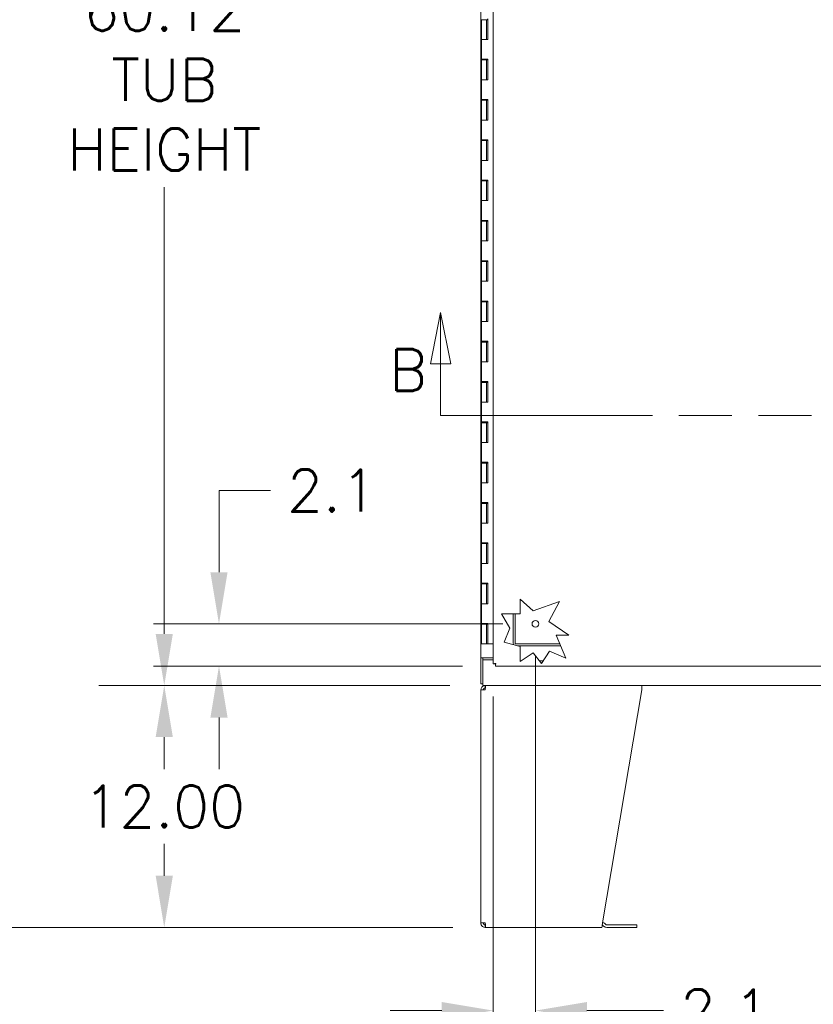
# Model space of a CAD drawing. Header units: inches. Extents: x 15 to 424, y 13 to 263.
# Tile 37 of 125: x 88 to 127, y 119 to 167. Entities that reach past the tile are written whole.
import ezdxf

# ---------------------------------------------------------------- set-up
doc = ezdxf.new("R2010")
doc.units = ezdxf.units.IN
doc.header["$LTSCALE"] = 26
doc.header["$MEASUREMENT"] = 0
doc.linetypes.add('DOUBLE_DASH_CHAIN', pattern=[1.2403, 0.6614, -0.0827, 0.1654, -0.0827, 0.1654, -0.0827])
for name, color, linetype, lineweight in [('Dimension (ANSI)', 7, 'Continuous', 5), ('Section Line (ANSI)', 7, 'DOUBLE_DASH_CHAIN', 5), ('Visible (ANSI)', 7, 'Continuous', 5)]:
    doc.layers.add(name, color=color, linetype=linetype, lineweight=lineweight)
doc.styles.add('ROMANS', font='romans.shx')
doc.dimstyles.new('Default (ANSI)', dxfattribs={"dimscale": 26, "dimtxt": 0.08, "dimasz": 0.098425, "dimexe": 0.125, "dimexo": 0.0625, "dimgap": 0.031496, "dimtad": 0, "dimtih": 1, "dimtoh": 1, "dimrnd": 1e-08, "dimzin": 0, "dimdsep": 46, "dimtxsty": 'ROMANS', "dimcen": 0.09, "dimdle": 0.393701, "dimclrd": 256, "dimclre": 256, "dimclrt": 256, "dimadec": 0, "dimazin": 0, "dimtfac": 1.25, "dimtofl": 0, "dimtmove": 0, "dimatfit": 3, "dimfxl": 1, "dimtolj": 1, "dimtzin": 0, "dimlwd": -1, "dimlwe": -1, "dimarcsym": 0})

# ---------------------------------------------------------------- blocks, each defined once
blk = doc.blocks.new('*D6')
at = {"layer": 'Defpoints', "color": 0, "transparency": 16777216}
for p in [(94.992, 134.42), (110.802, 134.42), (110.949, 122.42)]:
    blk.add_point(p, dxfattribs=at)
at = {"layer": 'Dimension (ANSI)', "transparency": 16777216}
for p, q in [((109.177, 134.42), (91.742, 134.42)), ((94.992, 131.861), (94.992, 130.279)), ((94.992, 124.979), (94.992, 126.561)), ((109.324, 122.42), (91.742, 122.42))]:
    blk.add_line(p, q, dxfattribs=at)
for points in [[(94.566, 131.861), (95.419, 131.861), (94.992, 134.42)], [(94.566, 124.979), (95.419, 124.979), (94.992, 122.42)]]:
    blk.add_solid(points, dxfattribs=at)
at = {"layer": 'Dimension (ANSI)', "transparency": 16777216, "insert": (90.981, 129.46), "char_height": 2.08, "attachment_point": 1, "style": 'ROMANS'}
blk.add_mtext('\\A1;12.00', dxfattribs=at)
blk = doc.blocks.new('*D7')
at = {"layer": 'Defpoints', "color": 0, "transparency": 16777216}
for p in [(75.999, 194.545), (110.802, 194.545), (110.949, 122.42)]:
    blk.add_point(p, dxfattribs=at)
at = {"layer": 'Dimension (ANSI)', "transparency": 16777216}
for p, q in [((109.177, 194.545), (72.749, 194.545)), ((75.999, 191.986), (75.999, 163.808)), ((75.999, 124.979), (75.999, 153.157)), ((109.324, 122.42), (72.749, 122.42))]:
    blk.add_line(p, q, dxfattribs=at)
for points in [[(75.572, 191.986), (76.425, 191.986), (75.999, 194.545)], [(75.572, 124.979), (76.425, 124.979), (75.999, 122.42)]]:
    blk.add_solid(points, dxfattribs=at)
at = {"layer": 'Dimension (ANSI)', "transparency": 16777216, "insert": (75.999, 158.483), "char_height": 2.08, "attachment_point": 5, "style": 'ROMANS'}
blk.add_mtext('\\A1;72.12{\\PTOTAL\\PHEIGHT}', dxfattribs=at)
blk = doc.blocks.new('*D8')
at = {"layer": 'Defpoints', "color": 0, "transparency": 16777216}
for p in [(94.992, 194.545), (110.802, 194.545), (110.802, 134.42)]:
    blk.add_point(p, dxfattribs=at)
at = {"layer": 'Dimension (ANSI)', "transparency": 16777216}
for p, q in [((109.177, 194.545), (91.742, 194.545)), ((94.992, 191.986), (94.992, 169.808)), ((94.992, 136.979), (94.992, 159.157)), ((109.177, 134.42), (91.742, 134.42))]:
    blk.add_line(p, q, dxfattribs=at)
for points in [[(94.566, 191.986), (95.419, 191.986), (94.992, 194.545)], [(94.566, 136.979), (95.419, 136.979), (94.992, 134.42)]]:
    blk.add_solid(points, dxfattribs=at)
at = {"layer": 'Dimension (ANSI)', "transparency": 16777216, "insert": (94.992, 164.483), "char_height": 2.08, "attachment_point": 5, "style": 'ROMANS'}
blk.add_mtext('\\A1;60.12{\\PTUB\\PHEIGHT}', dxfattribs=at)
blk = doc.blocks.new('2dTransSection1')
at = {"layer": 'Section Line (ANSI)', "linetype": 'Continuous'}
for p, q in [((4.1811, 5.8818), (4.1616, 5.7838)), ((4.1811, 5.7838), (4.1811, 5.8818)), ((4.2006, 5.7838), (4.1811, 5.8818)), ((6.6474, 5.8793), (6.6279, 5.7813)), ((6.6474, 5.7813), (6.6474, 5.8793)), ((6.6669, 5.7813), (6.6474, 5.8793)), ((4.1616, 5.7838), (4.2006, 5.7838)), ((4.1811, 5.6853), (4.1811, 5.7838)), ((6.6279, 5.7813), (6.6669, 5.7813)), ((6.6474, 5.6853), (6.6474, 5.7813)), ((4.1811, 5.6853), (4.1968, 5.6853)), ((6.6318, 5.6853), (6.6474, 5.6853))]:
    blk.add_line(p, q, dxfattribs=at)
at = {"layer": 'Section Line (ANSI)', "linetype": 'DOUBLE_DASH_CHAIN', "ltscale": 0.023522}
blk.add_line((4.1811, 5.6853), (6.6474, 5.6853), dxfattribs=at)
at = {"layer": 'Section Line (ANSI)', "linetype": 'Continuous', "flags": 128}
for points in [[(4.2006, 5.7838), (4.1811, 5.8818), (4.1616, 5.7838), (4.2006, 5.7838)], [(6.6669, 5.7813), (6.6474, 5.8793), (6.6279, 5.7813), (6.6669, 5.7813)]]:
    blk.add_lwpolyline(points, dxfattribs=at)
at = {"layer": 'Section Line (ANSI)'}
for points in [[(4.2006, 5.7838), (4.1811, 5.8818), (4.1616, 5.7838), (4.2006, 5.7838)], [(6.6669, 5.7813), (6.6474, 5.8793), (6.6279, 5.7813), (6.6669, 5.7813)]]:
    blk.add_solid(points, dxfattribs=at)
at = {"layer": 'Section Line (ANSI)', "char_height": 0.08, "attachment_point": 7, "style": 'ROMANS'}
for insert in [(6.6937, 5.7401), (4.0831, 5.7322)]:
    blk.add_mtext('B', dxfattribs=dict(at, insert=insert))
blk = doc.blocks.new('*D22')
at = {"layer": 'Defpoints', "color": 0, "transparency": 16777216}
for p in [(113.417, 137.483), (97.71, 135.389), (111.428, 135.389)]:
    blk.add_point(p, dxfattribs=at)
at = {"layer": 'Dimension (ANSI)', "transparency": 16777216}
for p, q in [((97.71, 140.042), (97.71, 144.096)), ((97.71, 144.096), (100.269, 144.096)), ((111.792, 137.483), (94.46, 137.483)), ((109.803, 135.389), (94.46, 135.389)), ((97.71, 132.83), (97.71, 130.271))]:
    blk.add_line(p, q, dxfattribs=at)
for points in [[(97.283, 140.042), (98.136, 140.042), (97.71, 137.483)], [(97.283, 132.83), (98.136, 132.83), (97.71, 135.389)]]:
    blk.add_solid(points, dxfattribs=at)
at = {"layer": 'Dimension (ANSI)', "transparency": 16777216, "insert": (101.088, 145.136), "char_height": 2.08, "attachment_point": 1, "style": 'ROMANS'}
blk.add_mtext('\\A1;2.1', dxfattribs=at)
blk = doc.blocks.new('*D23')
at = {"layer": 'Defpoints', "color": 0, "transparency": 16777216}
for p in [(113.417, 137.483), (111.323, 135.494), (111.323, 118.291)]:
    blk.add_point(p, dxfattribs=at)
at = {"layer": 'Dimension (ANSI)', "transparency": 16777216}
for p, q in [((113.417, 135.858), (113.417, 115.041)), ((111.323, 133.869), (111.323, 115.041)), ((108.764, 118.291), (106.205, 118.291)), ((115.976, 118.291), (119.773, 118.291))]:
    blk.add_line(p, q, dxfattribs=at)
for points in [[(108.764, 118.717), (108.764, 117.864), (111.323, 118.291)], [(115.976, 118.717), (115.976, 117.864), (113.417, 118.291)]]:
    blk.add_solid(points, dxfattribs=at)
at = {"layer": 'Dimension (ANSI)', "transparency": 16777216, "insert": (120.592, 119.331), "char_height": 2.08, "attachment_point": 1, "style": 'ROMANS'}
blk.add_mtext('\\A1;2.1', dxfattribs=at)

msp = doc.modelspace()

# ---------------------------------------------------------------- linework, layer by layer
at = {"layer": 'Visible (ANSI)'}
for p, q in [((110.7082, 135.7951), (110.7082, 193.1701)), ((111.3234, 135.4936), (111.3234, 177.2547)), ((110.7395, 167.4626), (110.9895, 167.4626)), ((110.7395, 167.4626), (110.7395, 166.4826)), ((111.0445, 167.4626), (110.9895, 167.4626)), ((110.9895, 167.4626), (110.9895, 166.4826)), ((111.0445, 167.5026), (111.0445, 167.4626)), ((111.0495, 166.4826), (111.0495, 167.5026)), ((111.0547, 167.5026), (111.0547, 166.4826)), ((110.8754, 166.4826), (110.7395, 166.4826)), ((110.7395, 166.4826), (110.7395, 165.5026)), ((110.7395, 166.4826), (110.8754, 166.4826)), ((111.0547, 166.4826), (110.8754, 166.4826)), ((110.8754, 165.5026), (110.7395, 165.5026)), ((110.7395, 165.4626), (110.9895, 165.4626)), ((110.7395, 165.4626), (110.7395, 164.4826)), ((110.8754, 165.5026), (111.0547, 165.5026)), ((111.0445, 165.4626), (110.9895, 165.4626)), ((110.9895, 165.4626), (110.9895, 164.4826)), ((111.0445, 165.5026), (111.0445, 165.4626)), ((111.0495, 164.4826), (111.0495, 165.5026)), ((111.0547, 165.5026), (111.0547, 164.4826)), ((110.8754, 164.4826), (110.7395, 164.4826)), ((110.7395, 164.4826), (110.7395, 163.5026)), ((110.7395, 164.4826), (110.8754, 164.4826)), ((111.0547, 164.4826), (110.8754, 164.4826)), ((110.8754, 163.5026), (110.7395, 163.5026)), ((110.7395, 163.4626), (110.9895, 163.4626)), ((110.7395, 163.4626), (110.7395, 162.4826)), ((110.8754, 163.5026), (111.0547, 163.5026)), ((111.0445, 163.4626), (110.9895, 163.4626)), ((110.9895, 163.4626), (110.9895, 162.4826)), ((111.0445, 163.5026), (111.0445, 163.4626)), ((111.0495, 162.4826), (111.0495, 163.5026)), ((111.0547, 163.5026), (111.0547, 162.4826)), ((110.8754, 162.4826), (110.7395, 162.4826)), ((110.7395, 162.4826), (110.7395, 161.5026)), ((110.7395, 162.4826), (110.8754, 162.4826)), ((111.0547, 162.4826), (110.8754, 162.4826)), ((110.8754, 161.5026), (110.7395, 161.5026)), ((110.7395, 161.4626), (110.9895, 161.4626)), ((110.7395, 161.4626), (110.7395, 160.4826)), ((110.8754, 161.5026), (111.0547, 161.5026)), ((111.0445, 161.4626), (110.9895, 161.4626)), ((110.9895, 161.4626), (110.9895, 160.4826)), ((111.0445, 161.5026), (111.0445, 161.4626)), ((111.0495, 160.4826), (111.0495, 161.5026)), ((111.0547, 161.5026), (111.0547, 160.4826)), ((110.8754, 160.4826), (110.7395, 160.4826)), ((110.7395, 160.4826), (110.7395, 159.5026)), ((110.7395, 160.4826), (110.8754, 160.4826)), ((111.0547, 160.4826), (110.8754, 160.4826)), ((110.8754, 159.5026), (110.7395, 159.5026)), ((110.7395, 159.4626), (110.9895, 159.4626)), ((110.7395, 159.4626), (110.7395, 158.4826)), ((110.8754, 159.5026), (111.0547, 159.5026)), ((111.0445, 159.4626), (110.9895, 159.4626)), ((110.9895, 159.4626), (110.9895, 158.4826)), ((111.0445, 159.5026), (111.0445, 159.4626)), ((111.0495, 158.4826), (111.0495, 159.5026)), ((111.0547, 159.5026), (111.0547, 158.4826)), ((110.8754, 158.4826), (110.7395, 158.4826)), ((110.7395, 158.4826), (110.7395, 157.5026)), ((110.7395, 158.4826), (110.8754, 158.4826)), ((111.0547, 158.4826), (110.8754, 158.4826)), ((110.8754, 157.5026), (110.7395, 157.5026)), ((110.7395, 157.4626), (110.9895, 157.4626)), ((110.7395, 157.4626), (110.7395, 156.4826)), ((110.8754, 157.5026), (111.0547, 157.5026)), ((111.0445, 157.4626), (110.9895, 157.4626)), ((110.9895, 157.4626), (110.9895, 156.4826)), ((111.0445, 157.5026), (111.0445, 157.4626)), ((111.0495, 156.4826), (111.0495, 157.5026)), ((111.0547, 157.5026), (111.0547, 156.4826)), ((110.8754, 156.4826), (110.7395, 156.4826)), ((110.7395, 156.4826), (110.7395, 155.5026)), ((110.7395, 156.4826), (110.8754, 156.4826)), ((111.0547, 156.4826), (110.8754, 156.4826)), ((110.8754, 155.5026), (110.7395, 155.5026)), ((110.7395, 155.4626), (110.9895, 155.4626)), ((110.7395, 155.4626), (110.7395, 154.4826)), ((110.8754, 155.5026), (111.0547, 155.5026)), ((111.0445, 155.4626), (110.9895, 155.4626)), ((110.9895, 155.4626), (110.9895, 154.4826)), ((111.0445, 155.5026), (111.0445, 155.4626)), ((111.0495, 154.4826), (111.0495, 155.5026)), ((111.0547, 155.5026), (111.0547, 154.4826)), ((110.8754, 154.4826), (110.7395, 154.4826)), ((110.7395, 154.4826), (110.7395, 153.5026)), ((110.7395, 154.4826), (110.8754, 154.4826)), ((111.0547, 154.4826), (110.8754, 154.4826)), ((110.8754, 153.5026), (110.7395, 153.5026)), ((110.7395, 153.4626), (110.9895, 153.4626)), ((110.7395, 153.4626), (110.7395, 152.4826)), ((110.8754, 153.5026), (111.0547, 153.5026)), ((111.0445, 153.4626), (110.9895, 153.4626)), ((110.9895, 153.4626), (110.9895, 152.4826)), ((111.0445, 153.5026), (111.0445, 153.4626)), ((111.0495, 152.4826), (111.0495, 153.5026)), ((111.0547, 153.5026), (111.0547, 152.4826)), ((110.8754, 152.4826), (110.7395, 152.4826)), ((110.7395, 152.4826), (110.7395, 151.5026)), ((110.7395, 152.4826), (110.8754, 152.4826)), ((111.0547, 152.4826), (110.8754, 152.4826)), ((110.8754, 151.5026), (110.7395, 151.5026)), ((110.8754, 151.5026), (111.0547, 151.5026)), ((111.0445, 151.5026), (111.0445, 151.4626)), ((111.0495, 150.4826), (111.0495, 151.5026)), ((111.0547, 151.5026), (111.0547, 150.4826)), ((110.7395, 151.4626), (110.9895, 151.4626)), ((110.7395, 151.4626), (110.7395, 150.4826)), ((111.0445, 151.4626), (110.9895, 151.4626)), ((110.9895, 151.4626), (110.9895, 150.4826)), ((110.8754, 150.4826), (110.7395, 150.4826)), ((110.7395, 150.4826), (110.7395, 149.5026)), ((110.7395, 150.4826), (110.8754, 150.4826)), ((111.0547, 150.4826), (110.8754, 150.4826)), ((110.8754, 149.5026), (110.7395, 149.5026)), ((110.7395, 149.4626), (110.9895, 149.4626)), ((110.7395, 149.4626), (110.7395, 148.4826)), ((110.8754, 149.5026), (111.0547, 149.5026)), ((111.0445, 149.4626), (110.9895, 149.4626)), ((110.9895, 149.4626), (110.9895, 148.4826)), ((111.0445, 149.5026), (111.0445, 149.4626)), ((111.0495, 148.4826), (111.0495, 149.5026)), ((111.0547, 149.5026), (111.0547, 148.4826)), ((110.8754, 148.4826), (110.7395, 148.4826)), ((110.7395, 148.4826), (110.7395, 147.5026)), ((110.7395, 148.4826), (110.8754, 148.4826)), ((111.0547, 148.4826), (110.8754, 148.4826)), ((110.8754, 147.5026), (110.7395, 147.5026)), ((110.7395, 147.4626), (110.9895, 147.4626)), ((110.7395, 147.4626), (110.7395, 146.4826)), ((110.8754, 147.5026), (111.0547, 147.5026)), ((111.0445, 147.4626), (110.9895, 147.4626)), ((110.9895, 147.4626), (110.9895, 146.4826)), ((111.0445, 147.5026), (111.0445, 147.4626)), ((111.0495, 146.4826), (111.0495, 147.5026)), ((111.0547, 147.5026), (111.0547, 146.4826)), ((110.8754, 146.4826), (110.7395, 146.4826)), ((110.7395, 146.4826), (110.7395, 145.5026)), ((110.7395, 146.4826), (110.8754, 146.4826)), ((111.0547, 146.4826), (110.8754, 146.4826)), ((110.8754, 145.5026), (110.7395, 145.5026)), ((110.7395, 145.4626), (110.9895, 145.4626)), ((110.7395, 145.4626), (110.7395, 144.4826)), ((110.8754, 145.5026), (111.0547, 145.5026)), ((111.0445, 145.4626), (110.9895, 145.4626)), ((110.9895, 145.4626), (110.9895, 144.4826)), ((111.0445, 145.5026), (111.0445, 145.4626)), ((111.0495, 144.4826), (111.0495, 145.5026)), ((111.0547, 145.5026), (111.0547, 144.4826)), ((110.8754, 144.4826), (110.7395, 144.4826)), ((110.7395, 144.4826), (110.7395, 143.5026)), ((110.7395, 144.4826), (110.8754, 144.4826)), ((111.0547, 144.4826), (110.8754, 144.4826)), ((110.8754, 143.5026), (110.7395, 143.5026)), ((110.7395, 143.4626), (110.9895, 143.4626)), ((110.7395, 143.4626), (110.7395, 142.4826)), ((110.8754, 143.5026), (111.0547, 143.5026)), ((111.0445, 143.4626), (110.9895, 143.4626)), ((110.9895, 143.4626), (110.9895, 142.4826)), ((111.0445, 143.5026), (111.0445, 143.4626)), ((111.0495, 142.4826), (111.0495, 143.5026)), ((111.0547, 143.5026), (111.0547, 142.4826)), ((110.8754, 142.4826), (110.7395, 142.4826)), ((110.7395, 142.4826), (110.7395, 141.5026)), ((110.7395, 142.4826), (110.8754, 142.4826)), ((111.0547, 142.4826), (110.8754, 142.4826)), ((110.8754, 141.5026), (110.7395, 141.5026)), ((110.7395, 141.4626), (110.9895, 141.4626)), ((110.7395, 141.4626), (110.7395, 140.4826)), ((110.8754, 141.5026), (111.0547, 141.5026)), ((111.0445, 141.4626), (110.9895, 141.4626)), ((110.9895, 141.4626), (110.9895, 140.4826)), ((111.0445, 141.5026), (111.0445, 141.4626)), ((111.0495, 140.4826), (111.0495, 141.5026)), ((111.0547, 141.5026), (111.0547, 140.4826)), ((110.8754, 140.4826), (110.7395, 140.4826)), ((110.7395, 140.4826), (110.7395, 139.5026)), ((110.7395, 140.4826), (110.8754, 140.4826)), ((111.0547, 140.4826), (110.8754, 140.4826)), ((110.8754, 139.5026), (110.7395, 139.5026)), ((110.7395, 139.4626), (110.9895, 139.4626)), ((110.7395, 139.4626), (110.7395, 138.4826)), ((110.8754, 139.5026), (111.0547, 139.5026)), ((111.0445, 139.4626), (110.9895, 139.4626)), ((110.9895, 139.4626), (110.9895, 138.4826)), ((111.0445, 139.5026), (111.0445, 139.4626)), ((111.0495, 138.4826), (111.0495, 139.5026)), ((111.0547, 139.5026), (111.0547, 138.4826)), ((110.8754, 138.4826), (110.7395, 138.4826)), ((110.7395, 138.4826), (110.7395, 137.5026)), ((110.7395, 138.4826), (110.8754, 138.4826)), ((111.0547, 138.4826), (110.8754, 138.4826)), ((112.6549, 138.7081), (113.3142, 138.1312)), ((112.6549, 137.9733), (112.6549, 138.7081)), ((113.3142, 138.1312), (114.6052, 138.5845)), ((114.6052, 138.5845), (114.0765, 137.6025)), ((112.1479, 137.2625), (111.7279, 137.9733)), ((111.7279, 137.9733), (112.6549, 137.9733)), ((112.3208, 137.9733), (112.3208, 136.5139)), ((112.4197, 137.9733), (112.4197, 136.5139)), ((110.8754, 137.5026), (110.7395, 137.5026)), ((110.7395, 137.4626), (110.9895, 137.4626)), ((110.7395, 137.4626), (110.7395, 136.4826)), ((110.8754, 137.5026), (111.0547, 137.5026)), ((111.0445, 137.4626), (110.9895, 137.4626)), ((110.9895, 137.4626), (110.9895, 136.4826)), ((111.0445, 137.5026), (111.0445, 137.4626)), ((111.0495, 136.4826), (111.0495, 137.5026)), ((111.0547, 137.5026), (111.0547, 136.4826)), ((114.0765, 137.6025), (115.0791, 136.9226)), ((111.8583, 136.5724), (112.1479, 137.2625)), ((114.4473, 136.9226), (114.9211, 135.7826)), ((115.0791, 136.9226), (114.4473, 136.9226)), ((110.9895, 136.4826), (110.7395, 136.4826)), ((110.9895, 136.4826), (111.0495, 136.4826)), ((111.0547, 136.4826), (111.0495, 136.4826)), ((111.0547, 136.4826), (111.3234, 136.4826)), ((112.6549, 136.3526), (111.8583, 136.5724)), ((112.4458, 136.4878), (114.628, 136.4878)), ((112.5233, 136.3889), (114.6691, 136.3889)), ((112.6549, 135.611), (112.6549, 136.3526)), ((113.3142, 136.0367), (112.6549, 135.611)), ((113.714, 135.5185), (113.3142, 136.0367)), ((114.1208, 136.1184), (113.714, 135.5185)), ((114.9211, 135.7826), (114.1208, 136.1184)), ((110.7082, 135.7951), (110.8332, 135.7951)), ((110.7082, 135.7949), (110.7082, 135.7951)), ((110.8019, 135.7949), (110.7082, 135.7949)), ((110.7082, 135.7949), (110.7082, 134.5138)), ((110.8019, 135.7951), (110.8019, 135.7949)), ((110.8019, 134.5138), (110.8019, 135.7949)), ((110.8019, 135.7014), (111.3234, 135.7014)), ((110.8019, 134.5451), (110.8019, 135.7014)), ((111.3234, 135.7951), (110.8332, 135.7951)), ((111.4171, 135.4936), (111.3234, 135.4936)), ((111.4281, 135.3889), (111.4281, 135.4826)), ((130.3656, 135.3889), (111.4281, 135.3889)), ((112.6549, 135.6389), (112.6983, 135.6389)), ((113.6211, 135.6389), (113.7957, 135.6389)), ((113.6975, 135.5399), (113.7285, 135.5399)), ((110.7082, 134.5138), (110.8019, 134.5138)), ((110.8019, 134.5138), (110.8019, 134.4201)), ((170.7395, 134.4201), (110.8019, 134.4201)), ((110.927, 134.2951), (110.927, 134.4201)), ((118.7082, 134.2014), (118.7082, 134.4201)), ((110.7082, 134.2014), (110.927, 134.2014)), ((110.7082, 122.6389), (110.7082, 134.2014)), ((110.927, 134.2951), (110.9332, 134.2951)), ((116.7453, 122.6389), (118.7082, 134.2014)), ((110.927, 122.6389), (110.7082, 122.6389)), ((110.927, 122.5451), (110.9332, 122.5451)), ((110.927, 122.5451), (110.927, 122.4201)), ((110.927, 122.4201), (110.9491, 122.4201)), ((116.7082, 122.4201), (110.9491, 122.4201)), ((116.8036, 122.4843), (116.7703, 122.5177)), ((116.8587, 122.6061), (116.892, 122.5727)), ((118.3332, 122.5453), (116.9583, 122.5453)), ((116.9583, 122.4203), (118.3332, 122.4203)), ((118.3332, 122.5453), (118.4582, 122.5453)), ((118.4582, 122.4203), (118.3332, 122.4203)), ((118.4582, 122.4203), (118.4582, 122.5453))]:
    msp.add_line(p, q, dxfattribs=at)
msp.add_circle((113.4171, 137.4826), 0.1685, dxfattribs=at)
for centre, radius, start, end in [((112.4458, 136.5139), 0.125, 180, 217.62686), ((112.4458, 136.5139), 0.0261, 180, 270), ((116.704, 122.4514), 0.2188, 45, 77.90837), ((116.704, 122.4514), 0.0938, 45, 71.16503), ((116.9583, 122.639), 0.2187, 225, 270), ((116.9583, 122.639), 0.0938, 225, 270)]:
    msp.add_arc(centre, radius, start, end, dxfattribs=at)
for points in [[(111.3234, 135.4936), (111.3234, 135.4945), (111.3243, 135.4954), (111.3261, 135.4963)], [(111.4281, 135.3889), (111.429, 135.3889), (111.4299, 135.3898), (111.4308, 135.3916)]]:
    msp.add_open_spline(points, degree=3, dxfattribs=at)
for points, knots in [([(111.3261, 135.4963), (111.333, 135.4997), (111.3537, 135.5032), (111.3821, 135.5066), (111.4018, 135.509), (111.425, 135.5114), (111.4483, 135.5138)], [-0.86719116, -0.86719116, -0.86719116, -0.86719116, -0.3557543, -0.3557543, -0.3557543, 0, 0, 0, 0]), ([(111.4483, 135.5138), (111.4334, 135.5077), (111.4195, 135.5016), (111.4174, 135.4954), (111.4172, 135.4948), (111.4171, 135.4942), (111.4171, 135.4936)], [0, 0, 0, 0, 0.9110099, 0.9110099, 0.9110099, 1, 1, 1, 1]), ([(111.4483, 135.5138), (111.4422, 135.4989), (111.4361, 135.485), (111.4299, 135.4829), (111.4293, 135.4827), (111.4287, 135.4826), (111.4281, 135.4826)], [0, 0, 0, 0, 0.9110099, 0.9110099, 0.9110099, 1, 1, 1, 1]), ([(111.4308, 135.3916), (111.4342, 135.3985), (111.4377, 135.4192), (111.4411, 135.4476), (111.4435, 135.4673), (111.4459, 135.4906), (111.4483, 135.5138)], [-0.86719116, -0.86719116, -0.86719116, -0.86719116, -0.3557543, -0.3557543, -0.3557543, 0, 0, 0, 0]), ([(110.927, 134.4201), (110.8605, 134.4201), (110.7947, 134.3879), (110.754, 134.3353), (110.7246, 134.2973), (110.7082, 134.2494), (110.7082, 134.2014)], [0, 0, 0, 0, 0.9120227, 0.9120227, 0.9120227, 1.5707963, 1.5707963, 1.5707963, 1.5707963]), ([(110.927, 134.2014), (110.9312, 134.2679), (110.9355, 134.3336), (110.9398, 134.3744), (110.9429, 134.4038), (110.946, 134.4201), (110.9491, 134.4201)], [0, 0, 0, 0, 0.9120227, 0.9120227, 0.9120227, 1.5707963, 1.5707963, 1.5707963, 1.5707963]), ([(110.8332, 134.2014), (110.8332, 134.2366), (110.8549, 134.2709), (110.8867, 134.2861), (110.8992, 134.292), (110.9131, 134.2951), (110.927, 134.2951)], [0, 0, 0, 0, 1.1271971, 1.1271971, 1.1271971, 1.5707963, 1.5707963, 1.5707963, 1.5707963]), ([(110.7082, 122.6389), (110.7082, 122.5724), (110.7405, 122.5066), (110.793, 122.4659), (110.831, 122.4365), (110.8789, 122.4201), (110.927, 122.4201)], [0, 0, 0, 0, 0.9120227, 0.9120227, 0.9120227, 1.5707963, 1.5707963, 1.5707963, 1.5707963]), ([(110.8332, 122.6389), (110.8332, 122.6037), (110.8549, 122.5693), (110.8867, 122.5542), (110.8992, 122.5483), (110.9131, 122.5451), (110.927, 122.5451)], [0, 0, 0, 0, 1.1271971, 1.1271971, 1.1271971, 1.5707963, 1.5707963, 1.5707963, 1.5707963]), ([(110.9491, 122.4201), (110.9448, 122.4201), (110.9405, 122.4524), (110.9362, 122.505), (110.9331, 122.543), (110.93, 122.5908), (110.927, 122.6389)], [0, 0, 0, 0, 0.9120227, 0.9120227, 0.9120227, 1.5707963, 1.5707963, 1.5707963, 1.5707963]), ([(116.7453, 122.6389), (116.7382, 122.5724), (116.731, 122.5066), (116.7238, 122.4659), (116.7186, 122.4365), (116.7134, 122.4201), (116.7082, 122.4201)], [0, 0, 0, 0, 0.9120227, 0.9120227, 0.9120227, 1.5707963, 1.5707963, 1.5707963, 1.5707963])]:
    msp.add_open_spline(points, degree=3, knots=knots, dxfattribs=at)

# ---------------------------------------------------------------- block references
at = {"layer": 'Section Line (ANSI)', "xscale": 26, "yscale": 26, "zscale": 26}
msp.add_blockref('2dTransSection1', (0, 0), dxfattribs=at)

# ---------------------------------------------------------------- dimensions: what is measured, and where the dimension line sits
at = {"layer": 'Dimension (ANSI)'}
for base, p1, text, picture, middle in [((75.998754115, 194.5451298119), (110.9490508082, 122.4201298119), '<>{\\PTOTAL\\PHEIGHT}', '*D7', (75.998754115, 158.4826298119)), ((94.9921273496, 194.5451298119), (110.8019037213, 134.4201298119), '<>{\\PTUB\\PHEIGHT}', '*D8', (94.9921273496, 164.4826298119))]:
    dim = msp.add_linear_dim(base=base, p1=p1, p2=(110.8019037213, 194.5451298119), angle=90, text=text, dimstyle='Default (ANSI)', override={"dimdec": 2, "dimtp": 0, "dimtm": 0, "dimtdec": 2, "dimatfit": 1}, dxfattribs=at)
    dim.commit()
    dim.dimension.update_dxf_attribs({"geometry": picture, "text_midpoint": middle, "dimtype": 160})
for base, p1, p2, override, picture, middle in [((97.71, 135.3889), (113.4171, 137.4826), (111.4281, 135.3889), {"dimdec": 1, "dimtp": 0, "dimtm": 0, "dimtdec": 1, "dimatfit": 1}, '*D22', (102.9698, 144.0957)), ((94.9921, 134.4201), (110.9491, 122.4201), (110.8019, 134.4201), {"dimdec": 2, "dimtp": 0, "dimtm": 0, "dimtdec": 2, "dimatfit": 1}, '*D6', (94.9921, 128.4201))]:
    dim = msp.add_linear_dim(base=base, p1=p1, p2=p2, angle=90, dimstyle='Default (ANSI)', override=override, dxfattribs=at)
    dim.commit()
    dim.dimension.update_dxf_attribs({"geometry": picture, "text_midpoint": middle, "dimtype": 160})
dim = msp.add_linear_dim(base=(111.3234, 118.2909), p1=(113.4171, 137.4826), p2=(111.3234, 135.4936), dimstyle='Default (ANSI)', override={"dimtih": 0, "dimtoh": 0, "dimdec": 1, "dimtp": 0, "dimtm": 0, "dimtdec": 1, "dimatfit": 1}, dxfattribs=at)
dim.commit()
dim.dimension.update_dxf_attribs({"geometry": '*D23', "text_midpoint": (122.4741, 118.2909), "dimtype": 160})

doc.saveas('drawing.dxf')
